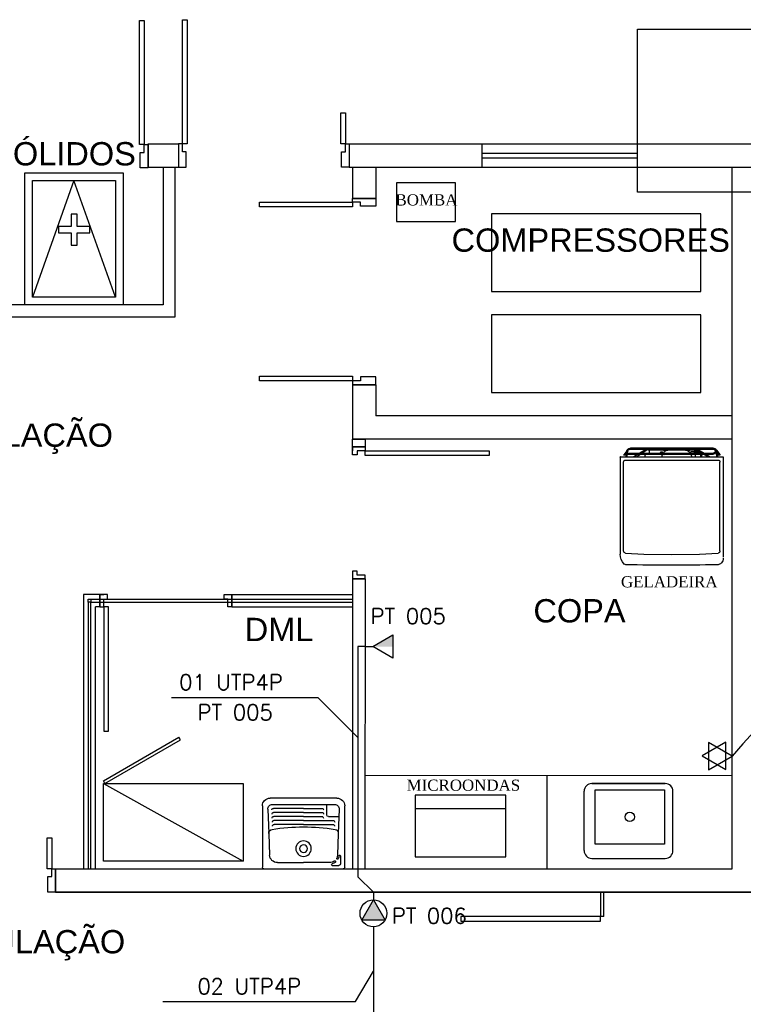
# Model space of a CAD drawing. Extents: x 56.9 to 107.9, y -246.1 to -216.8.
# Tile 6 of 14: x 78.9 to 83.5, y -232.9 to -226.6. Entities that reach past the tile are written whole.
import ezdxf
from ezdxf.enums import TextEntityAlignment as Align

# ---------------------------------------------------------------- set-up
doc = ezdxf.new("R2010")
doc.units = 0
doc.header["$MEASUREMENT"] = 0
doc.layers.get('0').update_dxf_attribs({"linetype": 'CONTINUOUS'})
for name, color, linetype in [('ARQ_TXT_AMB', 4, 'CONTINUOUS'), ('ARQ_TXT_GER', 2, 'CONTINUOUS'), ('CIRCUITOS', 2, 'CONTINUOUS'), ('ELETROCALHA', 150, 'CONTINUOUS'), ('LINHA', 40, 'CONTINUOUS'), ('PAREDES1', 8, 'CONTINUOUS'), ('TEXTO', 4, 'CONTINUOUS'), ('TOMADAS-LOGICA', 1, 'CONTINUOUS'), ('TOMADAS_GERAIS', 1, 'CONTINUOUS'), ('TUB_ELETRICA', 5, 'CONTINUOUS')]:
    doc.layers.add(name, color=color, linetype=linetype)
doc.styles.add('DUTCH', font='dutch.ttf', dxfattribs={"height": 0.16})
doc.styles.add('ROMANS', font='romans')
doc.styles.add('TEXTO_COTA', font='arial.ttf')

# ---------------------------------------------------------------- blocks, each defined once
blk = doc.blocks.new('TLTETO1')
blk.add_hatch(color=256).paths.add_polyline_path([(0, 1), (1.5, 3.6), (-1.5, 3.6)])
for p, q in [((-1.5, 3.6), (1.5, 3.6)), ((0, 1), (-1.5, 3.6)), ((1.5, 3.6), (0, 1)), ((0, 0), (0, 1))]:
    blk.add_line(p, q)
blk.add_circle((0, 2.73), 1.73)
at = {"style": 'ROMANS', "flags": 8}
blk.add_attdef('020', text='', height=1.6, dxfattribs=at).set_placement((3.55, 2.88), align=Align.BOTTOM_LEFT)
blk = doc.blocks.new('TGCIG02')
for points in [[(2.08, 1.67), (5.6, 1.52), (3.97, 4.64)], [(5.66, 3.76), (2.14, 3.91), (3.77, 0.78)]]:
    blk.add_lwpolyline(points, close=True)
blk = doc.blocks.new('PORTA_80CM')
at = {"layer": 'PAREDES1'}
for p, q in [((0.825, 0.95), (0.795, 0.95)), ((0.795, 0.95), (0.795, 0.15)), ((0.825, 0.15), (0.825, 0.95)), ((0, 0.15), (0, 0.07)), ((0, 0.15), (0.025, 0.15)), ((0, 0.07), (0, 0.15)), ((0.025, 0.15), (0.025, 0.1)), ((0.795, 0.15), (0.825, 0.15)), ((0.85, 0.15), (0.825, 0.15)), ((0.825, 0.15), (0.825, 0.1)), ((0.85, 0.15), (0.85, 0.07)), ((0.85, 0.07), (0.85, 0.15)), ((0.05, 0.07), (0, 0.07)), ((0.025, 0.1), (0.05, 0.1)), ((0.05, 0.1), (0.05, 0.07)), ((0.825, 0.1), (0.8, 0.1)), ((0.8, 0.1), (0.8, 0.07)), ((0.8, 0.07), (0.85, 0.07)), ((0.85, 0.07), (0.825, 0.07))]:
    blk.add_line(p, q, dxfattribs=at)
blk = doc.blocks.new('GELADEIRA')
at = {"layer": 'PAREDES1'}
for p, q in [((53.5223, 13.9025), (54.1327, 13.9025)), ((54.1327, 13.9025), (54.1459, 13.9025)), ((53.4647, 13.8397), (53.4644, 13.8359)), ((53.4655, 13.8434), (53.4647, 13.8397)), ((53.4666, 13.8468), (53.4655, 13.8434)), ((53.4681, 13.8503), (53.4666, 13.8468)), ((53.4704, 13.8533), (53.4681, 13.8503)), ((53.4731, 13.8559), (53.4704, 13.8533)), ((53.4757, 13.8582), (53.4731, 13.8559)), ((53.4804, 13.8608), (53.4757, 13.8582)), ((53.4791, 13.8601), (53.4791, 13.8601)), ((53.4804, 13.8608), (53.5056, 13.8783)), ((54.1391, 13.8692), (54.1467, 13.7503)), ((54.1467, 13.7503), (54.1493, 13.571)), ((53.4928, 13.6316), (53.4943, 13.6271)), ((53.5155, 13.6327), (53.5143, 13.6324)), ((53.5166, 13.6331), (53.5155, 13.6327)), ((53.5177, 13.6331), (53.5166, 13.6331)), ((53.5204, 13.634), (53.5177, 13.6331)), ((53.5189, 13.6335), (53.5189, 13.6335)), ((54.1493, 13.571), (54.1467, 13.3917)), ((53.5041, 13.3838), (53.5026, 13.3845)), ((53.5083, 13.3838), (53.5041, 13.3838)), ((54.1467, 13.3917), (54.1391, 13.2725)), ((53.4837, 13.2849), (53.4825, 13.2849)), ((53.5022, 13.3039), (53.5026, 13.3046)), ((54.1262, 13.2607), (54.1259, 13.2607)), ((54.1259, 13.2607), (54.1259, 13.2607)), ((54.1327, 13.2395), (54.1649, 13.2395)), ((54.1649, 13.2395), (54.1668, 13.2395)), ((54.1649, 13.2395), (54.1649, 13.2395)), ((54.1649, 13.2395), (54.1652, 13.2395))]:
    blk.add_line(p, q, dxfattribs=at)
for points in [[(53.5223, 13.9025), (53.5223, 13.9025), (53.5215, 13.9025), (53.5208, 13.9021), (53.5204, 13.9014), (53.5204, 13.9006)], [(53.5204, 13.9006), (53.5204, 13.9014), (53.5204, 13.9014), (53.5204, 13.9018), (53.5208, 13.9021), (53.5212, 13.9025), (53.5215, 13.9025)], [(53.5204, 13.9006), (53.5204, 13.2406)], [(54.1259, 13.8813), (53.5541, 13.8813)], [(53.4644, 13.3039), (53.4644, 13.8359)], [(53.481, 13.8544), (53.481, 13.8544), (53.4787, 13.8529), (53.4765, 13.851), (53.475, 13.8487), (53.4734, 13.8465), (53.4719, 13.8442), (53.4712, 13.8415), (53.4708, 13.8389), (53.4704, 13.8359)], [(53.4704, 13.8359), (53.4704, 13.3039)], [(53.481, 13.8544), (53.5087, 13.8734)], [(53.4825, 13.8548), (53.4825, 13.8548), (53.4822, 13.8544), (53.4818, 13.8544), (53.4814, 13.8544), (53.481, 13.8544)], [(53.5159, 13.859), (53.4825, 13.8548)], [(53.5155, 13.865), (53.4924, 13.862)], [(53.4965, 13.8556), (53.4965, 13.3039)], [(53.5026, 13.8556), (53.5026, 13.3046)], [(53.5087, 13.8734), (53.5087, 13.8734), (53.5098, 13.8737), (53.5102, 13.8749), (53.5102, 13.876), (53.5098, 13.8775), (53.5098, 13.8775), (53.509, 13.8783), (53.5083, 13.879), (53.5071, 13.879), (53.506, 13.8783), (53.506, 13.8783), (53.5056, 13.8783), (53.5056, 13.8783), (53.5056, 13.8783), (53.5056, 13.8783)], [(53.5155, 13.865), (53.5155, 13.865), (53.5162, 13.865), (53.517, 13.8643), (53.5174, 13.8639), (53.5177, 13.8631), (53.5177, 13.8631), (53.5181, 13.862), (53.5177, 13.8605), (53.5174, 13.8597), (53.5162, 13.859), (53.5162, 13.859), (53.5162, 13.859), (53.5162, 13.859), (53.5162, 13.859), (53.5159, 13.859)], [(53.5405, 13.8681), (53.5405, 13.2736)], [(53.4965, 13.7635), (53.4734, 13.7283)], [(53.4746, 13.7401), (53.4965, 13.7764)], [(53.5026, 13.7866), (53.5204, 13.816)], [(53.5204, 13.7999), (53.5026, 13.7726)], [(53.4734, 13.5691), (53.4734, 13.7283)], [(53.4746, 13.5691), (53.4746, 13.7401)], [(53.481, 13.7158), (53.481, 13.7158), (53.4787, 13.7155), (53.4769, 13.7147), (53.4757, 13.7128), (53.4753, 13.6509)], [(53.481, 13.7158), (53.4965, 13.7158)], [(53.5026, 13.7317), (53.5041, 13.7378)], [(53.509, 13.7427), (53.509, 13.7427), (53.5075, 13.7423), (53.506, 13.7412), (53.5049, 13.7397), (53.5041, 13.7378)], [(53.5204, 13.7427), (53.509, 13.7427)], [(53.4746, 13.6441), (53.4734, 13.6441)], [(53.4746, 13.6316), (53.4734, 13.6316)], [(53.4753, 13.6509), (53.4753, 13.6286), (53.4753, 13.6286), (53.4753, 13.6259), (53.4761, 13.6236), (53.4769, 13.6218), (53.478, 13.6199), (53.4791, 13.618), (53.481, 13.6165), (53.4829, 13.6153), (53.4848, 13.6142)], [(53.4924, 13.6418), (53.4924, 13.6418), (53.4897, 13.6403), (53.4878, 13.638), (53.4875, 13.635), (53.4878, 13.632), (53.4878, 13.632), (53.489, 13.6297), (53.4909, 13.6278), (53.4935, 13.6271), (53.4965, 13.6271)], [(53.4924, 13.6342), (53.4924, 13.646), (53.4965, 13.646)], [(53.4924, 13.6342), (53.4924, 13.6342), (53.4924, 13.6335), (53.4924, 13.6331), (53.4924, 13.6324), (53.4928, 13.6316)], [(53.5143, 13.6324), (53.5143, 13.6324), (53.514, 13.6324), (53.5132, 13.6324), (53.5128, 13.6324), (53.5124, 13.632), (53.5124, 13.632), (53.5098, 13.6316), (53.5071, 13.6308), (53.5049, 13.6301), (53.5026, 13.6289)], [(53.4734, 13.5691), (53.4734, 13.4107)], [(53.4753, 13.5903), (53.4753, 13.5903), (53.475, 13.5846), (53.4746, 13.5793), (53.4742, 13.574), (53.4742, 13.5687), (53.4742, 13.4133), (53.4746, 13.408), (53.475, 13.4027), (53.4753, 13.397)], [(53.4746, 13.5691), (53.4746, 13.3989)], [(53.4965, 13.6255), (53.4965, 13.6255), (53.492, 13.6221), (53.4882, 13.6187), (53.4848, 13.6146), (53.4818, 13.6104), (53.4795, 13.6058), (53.4776, 13.6009), (53.4761, 13.5956), (53.4753, 13.5903)], [(53.5026, 13.6255), (53.5041, 13.6229), (53.5041, 13.6229), (53.5041, 13.6229), (53.5041, 13.6225), (53.5041, 13.6221), (53.5041, 13.6221), (53.5041, 13.6221), (53.5041, 13.621), (53.5041, 13.6199), (53.5034, 13.6187), (53.5026, 13.6183)], [(53.4753, 13.397), (53.4753, 13.397), (53.4761, 13.4815), (53.4776, 13.4762), (53.4795, 13.4716), (53.4818, 13.4671), (53.4848, 13.4625), (53.4882, 13.4588), (53.492, 13.4553), (53.4965, 13.4519)], [(53.4844, 13.4631), (53.4829, 13.4622), (53.481, 13.4606), (53.4791, 13.4591), (53.478, 13.4572), (53.4769, 13.4553), (53.4761, 13.4535), (53.4753, 13.4512), (53.4753, 13.4489)], [(53.4753, 13.4266), (53.4753, 13.4489)], [(53.4928, 13.4546), (53.4882, 13.4478), (53.4882, 13.4478), (53.4871, 13.4455), (53.4859, 13.4432), (53.4856, 13.441), (53.4852, 13.4383)], [(53.4852, 13.4383), (53.4852, 13.4269), (53.4912, 13.4269)], [(53.5026, 13.4485), (53.5026, 13.4485), (53.5041, 13.4478), (53.5056, 13.447), (53.5071, 13.4466), (53.5083, 13.4459), (53.5098, 13.4455), (53.5113, 13.4451), (53.5128, 13.4447), (53.5143, 13.4444)], [(53.5143, 13.4444), (53.5143, 13.4444), (53.5155, 13.4444), (53.5166, 13.4444), (53.5177, 13.444), (53.5204, 13.444)], [(53.4965, 13.3754), (53.4734, 13.4107)], [(53.4746, 13.3989), (53.4965, 13.3626)], [(53.4753, 13.4266), (53.4753, 13.4266), (53.4757, 13.4243), (53.4769, 13.4228), (53.4787, 13.4213), (53.481, 13.4209)], [(53.481, 13.4209), (53.4852, 13.4209)], [(53.4852, 13.4008), (53.4852, 13.4269)], [(53.4852, 13.4008), (53.4852, 13.4008), (53.4856, 13.3978), (53.4859, 13.3951), (53.4867, 13.3921), (53.4882, 13.3898), (53.4897, 13.3872), (53.4916, 13.3849), (53.4939, 13.383), (53.4965, 13.3811)], [(53.4912, 13.4269), (53.4912, 13.4008)], [(53.4912, 13.4008), (53.4912, 13.4008), (53.4912, 13.3993), (53.4916, 13.3974), (53.492, 13.3959), (53.4924, 13.3944), (53.4931, 13.3929), (53.4943, 13.3917), (53.4954, 13.3902), (53.4965, 13.3887)], [(53.5026, 13.4209), (53.5204, 13.4209)], [(53.5026, 13.3785), (53.5026, 13.3785), (53.5041, 13.3781), (53.5053, 13.3781), (53.5068, 13.3781), (53.5083, 13.3781)], [(53.5204, 13.3838), (53.5083, 13.3838)], [(53.5204, 13.3781), (53.5083, 13.3781)], [(53.5204, 13.339), (53.5026, 13.3664)], [(53.5026, 13.3524), (53.5204, 13.323)], [(53.4644, 13.3039), (53.4644, 13.3039), (53.4647, 13.3001), (53.4655, 13.2963), (53.4666, 13.2929), (53.4685, 13.2899), (53.4704, 13.2868), (53.4731, 13.2842), (53.4761, 13.2819), (53.4795, 13.28)], [(53.4704, 13.3039), (53.4704, 13.3039), (53.4708, 13.3012), (53.4712, 13.2982), (53.4719, 13.2956), (53.4734, 13.2933), (53.475, 13.291), (53.4765, 13.2887), (53.4787, 13.2872), (53.481, 13.2857)], [(53.4704, 13.3039), (53.4704, 13.3039), (53.4708, 13.3012), (53.4715, 13.299), (53.4727, 13.2967), (53.4742, 13.2948), (53.4761, 13.2933), (53.4784, 13.2921), (53.4806, 13.2918), (53.4833, 13.2914), (53.4833, 13.2914), (53.4859, 13.2918), (53.4882, 13.2921), (53.4905, 13.2933), (53.4928, 13.2948), (53.4943, 13.2967), (53.4954, 13.299), (53.4962, 13.3012), (53.4965, 13.3039)], [(53.4761, 13.2819), (53.5056, 13.2615)], [(53.4795, 13.28), (53.4795, 13.28), (53.4799, 13.2796), (53.4803, 13.2796), (53.4803, 13.2796), (53.4806, 13.2796)], [(53.5155, 13.2747), (53.4806, 13.2796)], [(53.481, 13.2857), (53.481, 13.2857), (53.4814, 13.2857), (53.4818, 13.2853), (53.4822, 13.2849), (53.4825, 13.2849)], [(53.5159, 13.2804), (53.4825, 13.2849)], [(53.4837, 13.2849), (53.4837, 13.2849), (53.4875, 13.2853), (53.4909, 13.2865), (53.4939, 13.2884), (53.4969, 13.2906), (53.4992, 13.2933), (53.5007, 13.2967), (53.5018, 13.3001), (53.5022, 13.3039)], [(53.4924, 13.2781), (53.5087, 13.2668)], [(53.5056, 13.2615), (53.5056, 13.2615), (53.5068, 13.2611), (53.5075, 13.2611), (53.5087, 13.2615), (53.5098, 13.2622), (53.5098, 13.2622), (53.5102, 13.263), (53.5102, 13.2641), (53.5098, 13.2653), (53.509, 13.2664), (53.509, 13.2664), (53.509, 13.2664), (53.5087, 13.2668), (53.5087, 13.2668), (53.5087, 13.2668)], [(53.5155, 13.2747), (53.5155, 13.2747), (53.5166, 13.2751), (53.5174, 13.2759), (53.5181, 13.2766), (53.5185, 13.2781), (53.5185, 13.2781), (53.5181, 13.2793), (53.5177, 13.28), (53.517, 13.2804), (53.5159, 13.2804)], [(54.1259, 13.2607), (53.5541, 13.2607)], [(53.5204, 13.2414), (53.5204, 13.2414), (53.5204, 13.2406), (53.5208, 13.2399), (53.5215, 13.2395), (53.5223, 13.2395)], [(53.5223, 13.2395), (54.1327, 13.2395)]]:
    blk.add_lwpolyline(points, dxfattribs=at)
for centre, radius, start, end in [((53.5537, 13.8681), 0.0133, 88.38614, 180), ((54.1259, 13.868), 0.0133, 5.12754, 90), ((54.1459, 13.8097), 0.0928, 45.99806, 90), ((54.2, 13.8657), 0.015, 1.09792, 45.99806), ((37.0168, 13.5701), 17.2007, 359.03465, 0.98544), ((53.5534, 13.2736), 0.0129, 180, 273.27315), ((54.1259, 13.2741), 0.0134, 270, 353.06354), ((54.1742, 13.2803), 0.0409, 267.53409, 0)]:
    blk.add_arc(centre, radius, start, end, dxfattribs=at)
blk = doc.blocks.new('TANQUE2')
at = {"layer": 'PAREDES1'}
for p, q in [((-0.255, 0), (0.255, 0)), ((-0.265, -0.405), (-0.265, -0.01)), ((-0.1685, -0.04), (0, -0.04)), ((0.1685, -0.04), (0, -0.04)), ((0.1855, -0.0223), (0.2281, -0.0223)), ((0.2381, -0.0837), (0.2381, -0.0323)), ((0.265, -0.01), (0.265, -0.405)), ((-0.2239, -0.2281), (-0.2184, -0.0881)), ((0.2239, -0.2281), (0.2184, -0.0881)), ((-0.2299, -0.3838), (-0.2239, -0.2281)), ((0.2299, -0.3838), (0.2239, -0.2281)), ((0, -0.311), (-0.1907, -0.311)), ((0, -0.285), (-0.1897, -0.285)), ((0, -0.285), (0.1897, -0.285)), ((0, -0.311), (0.1907, -0.311)), ((0, -0.363), (-0.1927, -0.363)), ((0, -0.337), (-0.1917, -0.337)), ((0, -0.337), (0.1179, -0.337)), ((0, -0.363), (0.1189, -0.363)), ((0.1498, -0.347), (0.1498, -0.415)), ((0.1598, -0.337), (0.2281, -0.337)), ((-0.1999, -0.415), (0.1999, -0.415)), ((0, -0.389), (-0.1937, -0.389)), ((0, -0.389), (0.1199, -0.389)), ((0.215, -0.455), (-0.215, -0.455))]:
    blk.add_line(p, q, dxfattribs=at)
for radius in [0.05, 0.025]:
    blk.add_circle((0, -0.13), radius, dxfattribs=at)
for centre, radius, start, end in [((-0.255, -0.01), 0.01, 90, 180), ((0.255, -0.01), 0.01, 0, 90), ((-0.1685, -0.09), 0.05, 90, 177.7757), ((0.1685, -0.09), 0.05, 53.61972, 90), ((0.1855, -0.0273), 0.005, 90, 254.83204), ((0.1685, -0.09), 0.06, 53.61972, 74.83204), ((0.2011, -0.0457), 0.005, 233.61972, 53.61972), ((0.2182, -0.0666), 0.005, 25.14351, 205.14351), ((0.2281, -0.0323), 0.01, 0, 90), ((0.1685, -0.09), 0.05, 2.2243, 25.14351), ((0.1685, -0.09), 0.06, 5.59964, 25.14351), ((0.2331, -0.0837), 0.005, 185.59964, 0), ((-0.1989, -0.229), 0.025, 177.7757, 260.82574), ((0.1989, -0.229), 0.025, 279.17426, 2.2243), ((0, 1.0024), 1.2724, 260.82574, 279.17426), ((-0.1907, -0.301), 0.01, 177.7757, 270), ((-0.1897, -0.275), 0.01, 177.7757, 270), ((0.1897, -0.275), 0.01, 270, 2.2243), ((0.1907, -0.301), 0.01, 270, 2.2243), ((-0.1937, -0.379), 0.01, 177.7757, 270), ((-0.1927, -0.353), 0.01, 177.7757, 270), ((-0.1917, -0.327), 0.01, 177.7757, 270), ((0.1179, -0.327), 0.01, 270, 2.2243), ((0.1189, -0.353), 0.01, 270, 2.2243), ((0.1199, -0.379), 0.01, 270, 2.2243), ((0.1598, -0.347), 0.01, 90, 180), ((-0.215, -0.405), 0.05, 180, 270), ((-0.1999, -0.385), 0.03, 177.7757, 270), ((0.1999, -0.385), 0.03, 270, 2.2243), ((0.215, -0.405), 0.05, 270, 0)]:
    blk.add_arc(centre, radius, start, end, dxfattribs=at)
blk = doc.blocks.new('AREA')
at = {"style": 'TEXTO_COTA'}
for tag, p in [('AREAS:COMODO', (0, 1.75)), ('AREAS:VALOR', (0, -1.25))]:
    blk.add_attdef(tag, text='', height=2, dxfattribs=at).set_placement(p, align=Align.MIDDLE_CENTER)

msp = doc.modelspace()

# ---------------------------------------------------------------- hatches: boundary and pattern name
at = {"layer": 'LINHA'}
msp.add_hatch(color=1, dxfattribs=at).paths.add_polyline_path([(81.2787, -230.5297), (81.1486, -230.6046), (81.2786, -230.6047)])

# ---------------------------------------------------------------- linework, layer by layer
at = {"layer": 'ELETROCALHA'}
msp.add_arc((86.7222, -234.0521), 4.2592, 94.47275, 139.93671, dxfattribs=at)
at = {"layer": 'LINHA'}
for p, q in [((79.8522, -230.9321), (80.7945, -230.9321)), ((80.7945, -230.9321), (81.0533, -231.1899)), ((81.0377, -232.8893), (81.1532, -232.6933)), ((79.7973, -232.8893), (81.0377, -232.8893))]:
    msp.add_line(p, q, dxfattribs=at)
at = {"layer": 'PAREDES1'}
for p, q in [((79.7016, -227.3694), (79.8977, -227.3694)), ((79.7016, -227.5194), (79.7016, -227.3694)), ((79.8977, -227.3694), (79.8977, -227.5194)), ((80.9977, -227.3694), (86.8093, -227.3694)), ((80.9977, -227.3694), (80.9977, -227.5194)), ((81.8538, -227.5194), (81.8538, -227.3694)), ((82.8538, -227.5194), (82.8538, -227.3694)), ((81.8538, -227.4294), (82.8538, -227.4294)), ((81.8538, -227.4594), (82.8538, -227.4594)), ((79.7016, -227.5194), (79.8977, -227.5194)), ((79.7986, -227.5194), (79.7986, -228.4048)), ((79.8763, -228.4824), (79.8763, -227.5194)), ((80.9977, -227.5194), (86.8093, -227.5194)), ((81.0192, -227.5194), (81.0192, -227.7194)), ((81.1192, -227.5194), (83.5348, -227.5194)), ((81.1692, -227.5194), (81.1692, -227.7194)), ((83.4624, -232.0353), (83.4624, -227.5194)), ((81.1692, -227.7194), (81.0192, -227.7194)), ((79.7986, -228.4048), (77.876, -228.4048)), ((77.876, -228.4824), (79.8763, -228.4824)), ((80.4192, -228.8944), (80.4192, -228.8644)), ((81.1692, -228.9194), (81.0192, -228.9194)), ((81.0192, -228.9194), (81.0192, -229.2694)), ((81.1692, -228.9194), (81.1692, -229.1194)), ((83.4624, -229.1194), (81.1692, -229.1194)), ((83.4624, -229.2694), (81.0192, -229.2694)), ((81.0192, -230.1694), (81.0992, -230.1694)), ((81.0192, -230.1694), (81.0192, -232.0353)), ((81.0992, -230.1694), (81.0969, -232.0353)), ((79.3911, -230.2694), (79.2863, -230.2694)), ((79.2863, -230.2694), (79.2863, -232.0353)), ((79.3163, -230.3194), (79.3163, -232.0353)), ((79.334, -230.2994), (81.0192, -230.2994)), ((79.334, -232.0353), (79.334, -230.3194)), ((79.334, -230.3194), (81.0192, -230.3194)), ((79.3911, -230.2694), (79.3911, -230.3494)), ((80.2411, -230.2694), (80.2411, -230.3494)), ((80.2411, -230.2694), (81.0192, -230.2694)), ((79.3911, -230.3494), (79.364, -230.3494)), ((79.364, -232.0353), (79.364, -230.3494)), ((80.2411, -230.3494), (81.0192, -230.3494)), ((81.0976, -231.4326), (83.4624, -231.4355)), ((82.269, -231.4353), (82.269, -232.0353)), ((82.5597, -231.4864), (83.0317, -231.4864)), ((83.0317, -231.4864), (82.5597, -231.4864)), ((83.0321, -231.4864), (82.5764, -231.4864)), ((82.5764, -231.4864), (83.0321, -231.4864)), ((82.5097, -231.9182), (82.5097, -231.5364)), ((83.0821, -231.9182), (83.0821, -231.5364)), ((82.0053, -231.6489), (81.4217, -231.6489)), ((82.5597, -231.9682), (83.0321, -231.9682)), ((79.1061, -232.0353), (83.4624, -232.0353)), ((79.1061, -232.1853), (79.1061, -232.0353)), ((83.6124, -232.1853), (79.1061, -232.1853)), ((79.1061, -232.1853), (83.6124, -232.1853)), ((82.6164, -232.1853), (82.6164, -232.3419)), ((82.6358, -232.3419), (82.6358, -232.1853)), ((82.6358, -232.3419), (82.6164, -232.3419)), ((82.6358, -232.3419), (82.6164, -232.3419))]:
    msp.add_line(p, q, dxfattribs=at)
for points in [[(79.6466, -227.3737), (79.6466, -226.5737), (79.6766, -226.5737), (79.6766, -227.3737)], [(79.9227, -226.5694), (79.9527, -226.5694), (79.9527, -227.3694), (79.9227, -227.3694)], [(82.8538, -226.6294), (83.7038, -226.6294), (83.7038, -227.6794), (82.8538, -227.6794)], [(80.9427, -227.1694), (80.9727, -227.1694), (80.9727, -227.3694), (80.9427, -227.3694)], [(79.6516, -227.4237), (79.6766, -227.4237), (79.6766, -227.3737), (79.7016, -227.3737), (79.7016, -227.5237), (79.6516, -227.5237)], [(79.9477, -227.4194), (79.9227, -227.4194), (79.9227, -227.3694), (79.8977, -227.3694), (79.8977, -227.5194), (79.9477, -227.5194)], [(80.9477, -227.4194), (80.9727, -227.4194), (80.9727, -227.3694), (80.9977, -227.3694), (80.9977, -227.5194), (80.9477, -227.5194)], [(81.3026, -227.6194), (81.3026, -227.8694), (81.6826, -227.8694), (81.6826, -227.6194)], [(81.0692, -227.7694), (81.0692, -227.7444), (81.0192, -227.7444), (81.0192, -227.7194), (81.1692, -227.7194), (81.1692, -227.7694)], [(81.0192, -227.7744), (80.4192, -227.7744), (80.4192, -227.7444), (81.0192, -227.7444)], [(81.9124, -227.8194), (81.9124, -228.3194), (83.2624, -228.3194), (83.2624, -227.8194)], [(81.9124, -228.4696), (81.9124, -228.9696), (83.2624, -228.9696), (83.2624, -228.4696)], [(81.0192, -228.8944), (80.4192, -228.8944), (80.4192, -228.8644), (81.0192, -228.8644)], [(81.0692, -228.8694), (81.0692, -228.8944), (81.0192, -228.8944), (81.0192, -228.9194), (81.1692, -228.9194), (81.1692, -228.8694)], [(81.0992, -229.3194), (81.0192, -229.3194), (81.0192, -229.2694), (81.0992, -229.2694)], [(79.334, -230.3194), (79.3163, -230.3194), (79.3163, -230.2994), (79.334, -230.2994)], [(81.4217, -231.9576), (82.0053, -231.9576), (82.0053, -231.5602), (81.4217, -231.5602)], [(79.0511, -231.8353), (79.0811, -231.8353), (79.0811, -232.0353), (79.0511, -232.0353)], [(79.0561, -232.0853), (79.0811, -232.0853), (79.0811, -232.0353), (79.1061, -232.0353), (79.1061, -232.1853), (79.0561, -232.1853)], [(82.6164, -232.3419), (81.7164, -232.3419), (81.7164, -232.3719), (82.6164, -232.3719)]]:
    msp.add_lwpolyline(points, close=True, dxfattribs=at)
for points in [[(79.5413, -228.4048), (78.9083, -228.4048), (78.9083, -227.5548)], [(78.9083, -227.5548), (79.5413, -227.5548)], [(79.5413, -227.5548), (79.5413, -228.4048)], [(79.4913, -228.3548), (79.2248, -227.6048), (78.9583, -228.3548)], [(79.4913, -228.3548), (78.9583, -228.3548), (78.9583, -227.6048)], [(78.9583, -227.6048), (79.4913, -227.6048)], [(79.4913, -227.6048), (79.4913, -228.3548)], [(79.126, -227.9416), (79.206, -227.9416), (79.206, -228.0216), (79.246, -228.0216), (79.246, -227.9416), (79.326, -227.9416), (79.326, -227.9016), (79.246, -227.9016), (79.246, -227.8216), (79.206, -227.8216), (79.206, -227.9016), (79.126, -227.9016), (79.126, -227.9416)], [(79.414, -231.468), (79.9, -231.1875)], [(79.424, -231.4853), (79.91, -231.2047)], [(79.91, -231.2048), (79.9, -231.1875)], [(79.424, -231.4853), (79.414, -231.468)], [(80.314, -231.9853), (79.414, -231.9853), (79.414, -231.4853), (80.314, -231.4853), (80.314, -231.9853)], [(79.414, -231.4853), (80.314, -231.9853)], [(83.0272, -231.8761), (82.5809, -231.8761), (82.5809, -231.5261), (83.0272, -231.5261), (83.0272, -231.8761)]]:
    msp.add_lwpolyline(points, dxfattribs=at)
msp.add_circle((82.804, -231.7011), 0.03, dxfattribs=at)
for centre, start, end in [((82.5597, -231.5364), 90, 180), ((83.0321, -231.5364), 0, 90), ((82.5597, -231.9182), 180, 270), ((83.0321, -231.9182), 270, 0)]:
    msp.add_arc(centre, 0.05, start, end, dxfattribs=at)
at = {"layer": 'TOMADAS_GERAIS'}
msp.add_lwpolyline([(81.0986, -230.6045), (81.1486, -230.6046), (81.2787, -230.5297), (81.2786, -230.6797), (81.1486, -230.6046)], dxfattribs=at)
at = {"layer": 'TUB_ELETRICA'}
msp.add_line((81.1532, -232.4087), (81.1532, -233.4212), dxfattribs=at)
msp.add_lwpolyline([(81.0986, -230.6045), (81.0533, -230.6045), (81.0533, -232.087), (81.1532, -232.1853)], dxfattribs=at)

# ---------------------------------------------------------------- block references
at = {"layer": 'ARQ_TXT_AMB', "linetype": 'CONTINUOUS'}
ref = msp.add_blockref('AREA', (78.8837, -227.5374), dxfattribs=dict(at, xscale=0.05999999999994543, yscale=0.05999999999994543, zscale=0.05999999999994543))
ref.add_attrib('AREAS:COMODO', 'RES. SÓLIDOS', dxfattribs={"layer": '0', "height": 0.15, "style": 'TEXTO_COTA'}).set_placement((78.8837, -227.4324), align=Align.MIDDLE_CENTER)
ref = msp.add_blockref('AREA', (82.5527, -228.0933), dxfattribs=dict(at, xscale=0.05999999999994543, yscale=0.05999999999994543, zscale=0.05999999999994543))
ref.add_attrib('AREAS:COMODO', 'COMPRESSORES', dxfattribs={"layer": '0', "height": 0.15, "style": 'TEXTO_COTA'}).set_placement((82.5527, -227.9883), align=Align.MIDDLE_CENTER)
ref = msp.add_blockref('AREA', (78.7888, -229.3488), dxfattribs=dict(at, xscale=0.05999999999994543, yscale=0.05999999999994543, zscale=0.05999999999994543))
ref.add_attrib('AREAS:COMODO', 'CIRCULAÇÃO', dxfattribs={"layer": '0', "height": 0.15, "style": 'TEXTO_COTA'}).set_placement((78.7888, -229.2438), align=Align.MIDDLE_CENTER)
ref = msp.add_blockref('AREA', (82.4801, -230.4793), dxfattribs=dict(at, xscale=0.05999999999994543, yscale=0.05999999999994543, zscale=0.05999999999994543))
ref.add_attrib('AREAS:COMODO', 'COPA', dxfattribs={"layer": '0', "height": 0.15, "style": 'TEXTO_COTA'}).set_placement((82.4801, -230.3743), align=Align.MIDDLE_CENTER)
ref = msp.add_blockref('AREA', (80.5455, -230.5995), dxfattribs=dict(at, xscale=0.05999999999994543, yscale=0.05999999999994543, zscale=0.05999999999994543))
ref.add_attrib('AREAS:COMODO', 'DML', dxfattribs={"layer": '0', "height": 0.15, "style": 'TEXTO_COTA'}).set_placement((80.5455, -230.4945), align=Align.MIDDLE_CENTER)
ref = msp.add_blockref('AREA', (78.8678, -232.6095), dxfattribs=dict(at, xscale=0.05999999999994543, yscale=0.05999999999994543, zscale=0.05999999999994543))
ref.add_attrib('AREAS:COMODO', 'CIRCULAÇÃO', dxfattribs={"layer": '0', "height": 0.15, "style": 'TEXTO_COTA'}).set_placement((78.8678, -232.5045), align=Align.MIDDLE_CENTER)
at = {"layer": 'CIRCUITOS', "xscale": 0.0499950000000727, "yscale": 0.0499950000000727, "zscale": 0.0499950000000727, "rotation": 272.4652236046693}
msp.add_blockref('TGCIG02', (83.222, -231.1223), dxfattribs=at)
at = {"layer": 'PAREDES1', "xscale": -1}
for name, p, rotation in [('PORTA_80CM', (80.9492, -230.1694), 270), ('GELADEIRA', (96.6451, -175.8634), 90), ('TANQUE2', (80.7029, -232.0353), 180)]:
    msp.add_blockref(name, p, dxfattribs=dict(at, rotation=rotation))
at = {"layer": 'PAREDES1', "rotation": 180}
msp.add_blockref('PORTA_80CM', (80.2411, -230.1994), dxfattribs=at)
at = {"layer": 'TOMADAS-LOGICA', "xscale": 0.0500000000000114, "yscale": 0.0500000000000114, "zscale": 0.0500000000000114, "rotation": 180}
msp.add_blockref('TLTETO1', (81.1532, -232.1853), dxfattribs=at)

# ---------------------------------------------------------------- texts
at = {"layer": 'ARQ_TXT_GER', "style": 'DUTCH'}
for s, p in [('BOMBA', (81.2951, -227.7654)), ('GELADEIRA', (82.7471, -230.2237)), ('MICROONDAS', (81.3669, -231.533))]:
    msp.add_text(s, height=0.072, dxfattribs=at).set_placement(p)
at = {"layer": 'TEXTO', "color": 2, "style": 'ROMANS'}
for s, p in [('PT 005', (81.1343, -230.4587)), ('01 UTP4P', (79.9013, -230.8845)), ('PT 005', (80.0199, -231.0782)), ('PT 006', (81.2708, -232.388)), ('02 UTP4P', (80.0192, -232.8417))]:
    msp.add_text(s, height=0.1, dxfattribs=at).set_placement(p)

doc.saveas('drawing.dxf')
